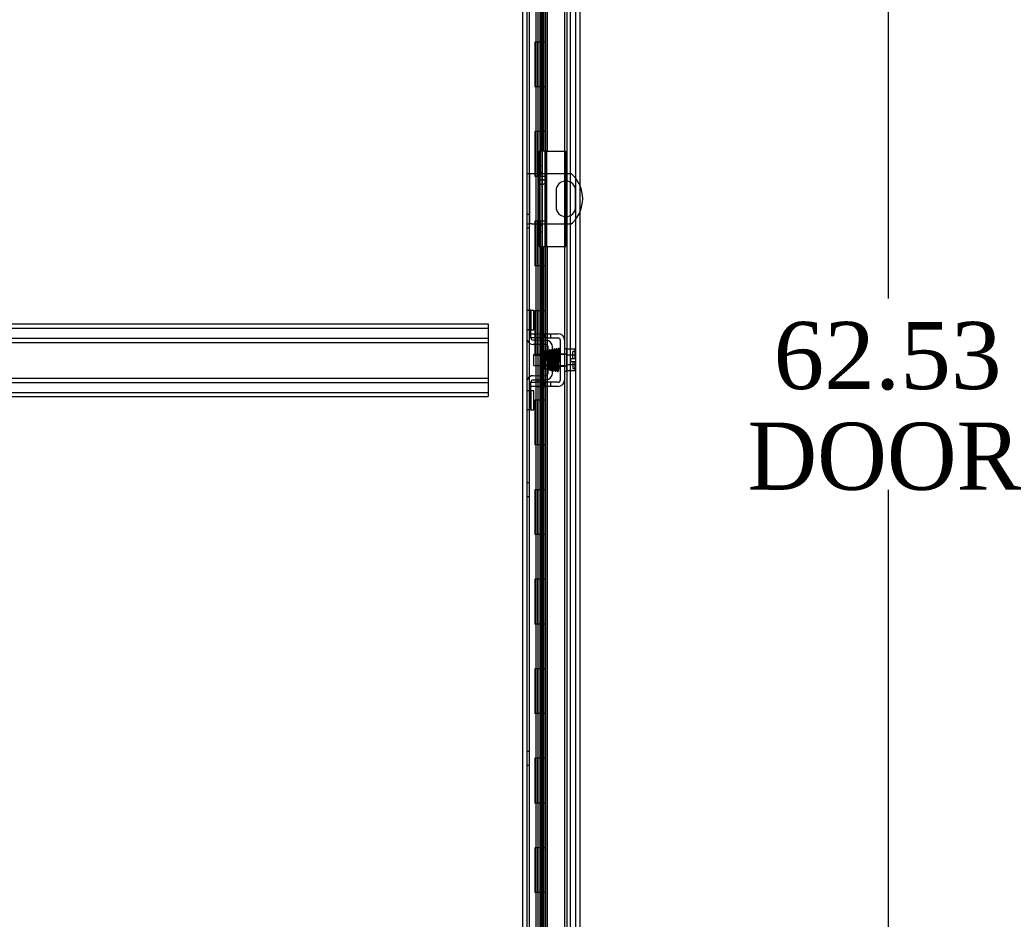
# Model space of a CAD drawing. Header units: inches. Extents: x 1 to 299, y -2 to 199.
# Tile 24 of 65: x 25 to 47, y 88 to 108. Entities that reach past the tile are written whole.
import ezdxf
from ezdxf.enums import TextEntityAlignment as Align
from ezdxf.lldxf.tags import DXFTag

# ---------------------------------------------------------------- set-up
doc = ezdxf.new("R2010")
doc.units = ezdxf.units.IN
doc.header["$MEASUREMENT"] = 0
for name, color, linetype in [('COM40153-1', 7, 'Continuous'), ('COM40153-2', 7, 'Continuous'), ('COM42667', 7, 'Continuous'), ('COM42780', 7, 'Continuous'), ('COM53955-3', 7, 'Continuous'), ('COM53964-2', 7, 'Continuous'), ('COM54746-60', 7, 'Continuous'), ('COM70220', 7, 'Continuous'), ('COM71175-1', 7, 'Continuous'), ('Default', 7, 'Continuous'), ('SCC19011', 7, 'Continuous'), ('SPR20265', 7, 'Continuous'), ('WAF25035', 7, 'Continuous')]:
    doc.layers.add(name, color=color, linetype=linetype)
doc.styles.add('SEACAD_Times_New_Roman', font='times.ttf')
tags = doc.linetypes.add('HIDDEN2', pattern=[0.1875, 0.125, -0.0625]).pattern_tags.tags
tags[6:7] = [DXFTag(74, 4), DXFTag(75, 0), DXFTag(340, '0'), DXFTag(46, 0.0), DXFTag(50, 0.0), DXFTag(44, 0.0), DXFTag(45, 0.0)]
tags[4:5] = [DXFTag(74, 4), DXFTag(75, 0), DXFTag(340, '0'), DXFTag(46, 0.0), DXFTag(50, 0.0), DXFTag(44, 0.0), DXFTag(45, 0.0)]
doc.dimstyles.new('HAMMOND_(STH_-_300x200)', dxfattribs={"dimtxt": 1.5, "dimasz": 1.875, "dimexe": 0.75, "dimexo": 0.75, "dimgap": 0.375, "dimtad": 0, "dimtih": 1, "dimtoh": 1, "dimzin": 0, "dimdsep": 46, "dimtxsty": 'SEACAD_Times_New_Roman', "dimblk1": '_SE_FILLED', "dimblk2": '_SE_FILLED', "dimsah": 1, "dimcen": 0.75, "dimadec": 0, "dimazin": 0, "dimtfac": 0.8, "dimtofl": 0, "dimtmove": 1, "dimatfit": 3, "dimfxl": 1, "dimtolj": 1, "dimtzin": 0, "dimarcsym": 0})

# ---------------------------------------------------------------- blocks, each defined once
blk = doc.blocks.new('SE3')
at = {"layer": 'COM40153-1', "color": 7, "linetype": 'HIDDEN2'}
for p, q in [((36.198, 104.276), (36.27, 104.276)), ((36.27, 103.151), (36.27, 104.276)), ((36.27, 104.276), (36.306, 104.276)), ((36.306, 104.276), (37.194, 104.276)), ((36.854, 103.895), (36.854, 103.532)), ((37.291, 103.532), (37.291, 103.895)), ((36.198, 103.151), (36.27, 103.151)), ((36.306, 103.151), (36.27, 103.151)), ((36.306, 103.151), (37.194, 103.151))]:
    blk.add_line(p, q, dxfattribs=at)
blk.add_circle((36.541, 104.089), 0.0625, dxfattribs=at)
for centre, radius, start, end in [((37.072, 103.895), 0.218, 0, 180), ((36.698, 103.714), 0.75, 23.6519, 48.5904), ((37.072, 103.532), 0.218, 180, 0), ((36.698, 103.714), 0.75, 311.4096, 336.3481)]:
    blk.add_arc(centre, radius, start, end, dxfattribs=at)
at = {"layer": 'COM40153-1', "color": 7, "linetype": 'Continuous'}
blk.add_arc((36.698, 103.714), 0.75, 336.3481, 23.6519, dxfattribs=at)
at = {"layer": 'COM40153-2', "color": 7, "linetype": 'HIDDEN2'}
for p, q in [((36.647, 104.776), (36.472, 104.776)), ((36.472, 104.776), (36.472, 102.651)), ((36.542, 104.776), (36.542, 102.651)), ((36.647, 104.776), (37.072, 104.776)), ((37.072, 104.776), (37.072, 102.651)), ((36.542, 104.451), (36.472, 104.451)), ((36.542, 104.299), (36.472, 104.299)), ((36.542, 103.128), (36.472, 103.128)), ((36.472, 102.976), (36.542, 102.976)), ((36.472, 102.651), (36.509, 102.651)), ((36.648, 102.651), (37.072, 102.651))]:
    blk.add_line(p, q, dxfattribs=at)
at = {"layer": 'COM42667', "color": 7, "linetype": 'HIDDEN2'}
for p, q in [((36.293, 100.7), (36.418, 100.7)), ((36.293, 100.605), (36.293, 100.642)), ((36.418, 100.605), (36.293, 100.605)), ((36.418, 100.7), (36.585, 100.7)), ((36.585, 100.605), (36.418, 100.605)), ((36.585, 100.7), (36.645, 100.7)), ((36.585, 100.7), (36.585, 100.605)), ((36.645, 100.605), (36.585, 100.605)), ((36.645, 100.7), (36.9, 100.7)), ((36.645, 100.605), (36.9, 100.605)), ((36.737, 100.605), (36.737, 100.7)), ((36.948, 100.557), (36.948, 99.665)), ((37.043, 100.557), (37.043, 99.665)), ((36.948, 100.252), (37.043, 100.252)), ((36.948, 99.971), (37.043, 99.971)), ((36.293, 99.617), (36.418, 99.617)), ((36.293, 99.58), (36.293, 99.617)), ((36.418, 99.522), (36.293, 99.522)), ((36.585, 99.617), (36.418, 99.617)), ((36.418, 99.523), (36.418, 99.522)), ((36.418, 99.523), (36.477, 99.523)), ((36.585, 99.522), (36.418, 99.522)), ((36.477, 99.523), (36.477, 99.522)), ((36.477, 99.523), (36.506, 99.523)), ((36.506, 99.523), (36.506, 99.522)), ((36.506, 99.523), (36.584, 99.523)), ((36.645, 99.617), (36.585, 99.617)), ((36.585, 99.617), (36.585, 99.522)), ((36.645, 99.522), (36.585, 99.522)), ((36.618, 99.523), (36.618, 99.522)), ((36.9, 99.617), (36.645, 99.617)), ((36.645, 99.523), (36.668, 99.523)), ((36.9, 99.522), (36.645, 99.522)), ((36.668, 99.523), (36.668, 99.522)), ((36.737, 99.522), (36.737, 99.617))]:
    blk.add_line(p, q, dxfattribs=at)
for centre, radius, start, end in [((36.9, 100.557), 0.143, 0, 90), ((36.9, 100.557), 0.048, 0, 90), ((36.9, 99.665), 0.143, 270, 0), ((36.9, 99.665), 0.048, 270, 0)]:
    blk.add_arc(centre, radius, start, end, dxfattribs=at)
at = {"layer": 'COM42780', "color": 7, "linetype": 'HIDDEN2'}
for p, q in [((36.198, 101.226), (36.239, 101.226)), ((36.29, 101.226), (36.239, 101.226)), ((36.29, 101.226), (36.357, 101.226)), ((36.29, 100.789), (36.29, 101.226)), ((36.293, 101.226), (36.293, 100.789)), ((36.357, 100.789), (36.357, 101.226)), ((36.239, 100.789), (36.198, 100.789)), ((36.29, 100.789), (36.239, 100.789)), ((36.29, 100.789), (36.357, 100.789)), ((36.293, 100.642), (36.293, 100.789)), ((36.627, 100.456), (36.338, 100.461)), ((36.629, 100.551), (36.34, 100.556)), ((36.683, 100.539), (36.629, 100.551)), ((36.675, 99.814), (36.675, 100.408)), ((36.77, 99.814), (36.77, 100.408)), ((36.58, 99.916), (36.58, 100.306)), ((36.675, 100.306), (36.58, 100.306)), ((36.77, 100.236), (36.58, 100.236)), ((36.77, 100.218), (36.58, 100.218)), ((36.58, 100.005), (36.77, 100.005)), ((36.77, 99.986), (36.58, 99.986)), ((36.58, 99.916), (36.675, 99.916)), ((36.338, 99.761), (36.627, 99.766)), ((36.629, 99.671), (36.683, 99.683)), ((36.293, 99.433), (36.293, 99.58)), ((36.34, 99.666), (36.629, 99.671)), ((36.198, 99.433), (36.239, 99.433)), ((36.239, 99.433), (36.29, 99.433)), ((36.29, 99.433), (36.357, 99.433)), ((36.29, 98.996), (36.29, 99.433)), ((36.292, 99.301), (36.293, 99.301)), ((36.292, 99.192), (36.292, 99.301)), ((36.292, 99.271), (36.293, 99.271)), ((36.293, 99.433), (36.293, 98.996)), ((36.357, 98.996), (36.357, 99.433)), ((36.292, 99.192), (36.293, 99.192)), ((36.292, 99.161), (36.292, 99.192)), ((36.292, 99.186), (36.293, 99.186)), ((36.292, 99.161), (36.293, 99.161)), ((36.292, 99.128), (36.292, 99.161)), ((36.292, 99.128), (36.293, 99.128)), ((36.239, 98.996), (36.198, 98.996)), ((36.29, 98.996), (36.239, 98.996)), ((36.29, 98.996), (36.357, 98.996))]:
    blk.add_line(p, q, dxfattribs=at)
for centre, radius, start, end in [((36.341, 100.604), 0.143, 180, 206.9082), ((36.341, 100.604), 0.048, 180, 269), ((36.341, 100.604), 0.143, 206.9082, 269), ((36.627, 100.408), 0.048, 0, 89), ((36.627, 100.408), 0.143, 0, 66.6665), ((36.341, 99.618), 0.143, 153.0918, 180), ((36.341, 99.618), 0.143, 91, 153.0918), ((36.627, 99.814), 0.048, 271, 0), ((36.627, 99.814), 0.143, 293.3335, 0), ((36.341, 99.618), 0.048, 91, 180)]:
    blk.add_arc(centre, radius, start, end, dxfattribs=at)
at = {"layer": 'COM53955-3', "color": 7, "linetype": 'Continuous'}
for p, q in [((36.615, 131.385), (36.615, 69.043)), ((37.385, 131.337), (37.385, 69.091))]:
    blk.add_line(p, q, dxfattribs=at)
at = {"layer": 'COM53955-3', "color": 7, "linetype": 'HIDDEN2'}
for p, q in [((37.29, 131.337), (37.29, 69.091)), ((36.509, 130.369), (36.509, 104.777)), ((36.604, 130.369), (36.604, 104.777)), ((36.563, 130.155), (36.563, 104.777)), ((36.655, 130.155), (36.655, 104.777)), ((36.64, 104.777), (36.509, 104.777)), ((36.648, 104.777), (36.64, 104.777)), ((36.64, 102.651), (36.64, 104.777)), ((36.655, 104.777), (36.648, 104.777)), ((36.648, 102.651), (36.648, 104.777)), ((36.509, 102.651), (36.64, 102.651)), ((36.509, 102.651), (36.509, 70.059)), ((36.563, 102.651), (36.563, 70.273)), ((36.604, 102.651), (36.604, 70.059)), ((36.648, 102.651), (36.64, 102.651)), ((36.655, 102.651), (36.655, 70.273))]:
    blk.add_line(p, q, dxfattribs=at)
at = {"layer": 'COM53964-2', "color": 7, "linetype": 'HIDDEN2'}
for p, q in [((12.963, 100.919), (35.338, 100.919)), ((12.963, 100.824), (35.338, 100.824)), ((35.338, 100.919), (35.338, 100.781)), ((35.338, 100.781), (35.338, 99.432)), ((12.963, 100.6), (35.338, 100.6)), ((12.963, 100.505), (35.338, 100.505)), ((12.963, 99.708), (35.338, 99.708)), ((12.963, 99.613), (35.338, 99.613)), ((12.963, 99.389), (35.338, 99.389)), ((12.963, 99.294), (35.338, 99.294)), ((35.338, 99.432), (35.338, 99.294))]:
    blk.add_line(p, q, dxfattribs=at)
at = {"layer": 'COM54746-60', "color": 7, "linetype": 'HIDDEN2'}
for p, q in [((36.26, 70.214), (36.26, 130.214)), ((36.446, 130.214), (36.446, 70.214)), ((36.546, 70.214), (36.546, 130.214)), ((37.1, 70.214), (37.1, 130.214)), ((36.454, 107.214), (36.454, 108.214)), ((36.496, 107.214), (36.496, 108.214)), ((36.551, 107.214), (36.551, 108.214)), ((36.409, 107.214), (36.379, 107.214)), ((36.379, 107.214), (36.379, 106.214)), ((36.409, 107.214), (36.379, 107.214)), ((36.379, 107.214), (36.379, 106.214)), ((36.384, 107.214), (36.384, 106.214)), ((36.441, 107.214), (36.441, 106.214)), ((36.501, 106.214), (36.501, 107.214)), ((36.506, 106.214), (36.506, 107.214)), ((36.551, 106.214), (36.551, 107.214)), ((36.409, 106.214), (36.379, 106.214)), ((36.409, 106.214), (36.379, 106.214)), ((36.454, 105.214), (36.454, 106.214)), ((36.496, 105.214), (36.496, 106.214)), ((36.551, 105.214), (36.551, 106.214)), ((36.409, 105.214), (36.379, 105.214)), ((36.379, 105.214), (36.379, 104.214)), ((36.409, 105.214), (36.379, 105.214)), ((36.379, 105.214), (36.379, 104.214)), ((36.384, 105.214), (36.384, 104.214)), ((36.441, 105.214), (36.441, 104.214)), ((36.501, 104.214), (36.501, 105.214)), ((36.506, 104.214), (36.506, 105.214)), ((36.551, 104.214), (36.551, 105.214)), ((36.409, 104.214), (36.379, 104.214)), ((36.409, 104.214), (36.379, 104.214)), ((36.454, 103.214), (36.454, 104.214)), ((36.496, 103.214), (36.496, 104.214)), ((36.551, 103.214), (36.551, 104.214)), ((36.26, 103.366), (36.198, 103.366)), ((36.409, 103.214), (36.379, 103.214)), ((36.379, 103.214), (36.379, 102.214)), ((36.409, 103.214), (36.379, 103.214)), ((36.379, 103.214), (36.379, 102.214)), ((36.384, 103.214), (36.384, 102.214)), ((36.441, 103.214), (36.441, 102.214)), ((36.501, 102.214), (36.501, 103.214)), ((36.506, 102.214), (36.506, 103.214)), ((36.551, 102.214), (36.551, 103.214)), ((36.198, 103.062), (36.26, 103.062)), ((36.409, 102.214), (36.379, 102.214)), ((36.409, 102.214), (36.379, 102.214)), ((36.454, 101.214), (36.454, 102.214)), ((36.496, 101.214), (36.496, 102.214)), ((36.551, 101.214), (36.551, 102.214)), ((36.409, 101.214), (36.379, 101.214)), ((36.379, 101.214), (36.379, 100.214)), ((36.409, 101.214), (36.379, 101.214)), ((36.379, 101.214), (36.379, 100.214)), ((36.384, 101.214), (36.384, 100.214)), ((36.441, 101.214), (36.441, 100.214)), ((36.501, 100.214), (36.501, 101.214)), ((36.506, 100.214), (36.506, 101.214)), ((36.551, 100.214), (36.551, 101.214)), ((36.409, 100.214), (36.379, 100.214)), ((36.409, 100.214), (36.379, 100.214)), ((36.454, 99.214), (36.454, 100.214)), ((36.496, 99.214), (36.496, 100.214)), ((36.551, 99.214), (36.551, 100.214)), ((36.409, 99.214), (36.379, 99.214)), ((36.379, 99.214), (36.379, 98.214)), ((36.409, 99.214), (36.379, 99.214)), ((36.379, 99.214), (36.379, 98.214)), ((36.384, 99.214), (36.384, 98.214)), ((36.441, 99.214), (36.441, 98.214)), ((36.501, 98.214), (36.501, 99.214)), ((36.506, 98.214), (36.506, 99.214)), ((36.551, 98.214), (36.551, 99.214)), ((36.409, 98.214), (36.379, 98.214)), ((36.409, 98.214), (36.379, 98.214)), ((36.454, 97.214), (36.454, 98.214)), ((36.496, 97.214), (36.496, 98.214)), ((36.551, 97.214), (36.551, 98.214)), ((36.26, 97.366), (36.198, 97.366)), ((36.198, 97.062), (36.26, 97.062)), ((36.409, 97.214), (36.379, 97.214)), ((36.379, 97.214), (36.379, 96.214)), ((36.409, 97.214), (36.379, 97.214)), ((36.379, 97.214), (36.379, 96.214)), ((36.384, 97.214), (36.384, 96.214)), ((36.441, 97.214), (36.441, 96.214)), ((36.501, 96.214), (36.501, 97.214)), ((36.506, 96.214), (36.506, 97.214)), ((36.551, 96.214), (36.551, 97.214)), ((36.409, 96.214), (36.379, 96.214)), ((36.409, 96.214), (36.379, 96.214)), ((36.454, 95.214), (36.454, 96.214)), ((36.496, 95.214), (36.496, 96.214)), ((36.551, 95.214), (36.551, 96.214)), ((36.409, 95.214), (36.379, 95.214)), ((36.379, 95.214), (36.379, 94.214)), ((36.409, 95.214), (36.379, 95.214)), ((36.379, 95.214), (36.379, 94.214)), ((36.384, 95.214), (36.384, 94.214)), ((36.441, 95.214), (36.441, 94.214)), ((36.501, 94.214), (36.501, 95.214)), ((36.506, 94.214), (36.506, 95.214)), ((36.551, 94.214), (36.551, 95.214)), ((36.409, 94.214), (36.379, 94.214)), ((36.409, 94.214), (36.379, 94.214)), ((36.454, 93.214), (36.454, 94.214)), ((36.496, 93.214), (36.496, 94.214)), ((36.551, 93.214), (36.551, 94.214)), ((36.409, 93.214), (36.379, 93.214)), ((36.379, 93.214), (36.379, 92.214)), ((36.409, 93.214), (36.379, 93.214)), ((36.379, 93.214), (36.379, 92.214)), ((36.384, 93.214), (36.384, 92.214)), ((36.441, 93.214), (36.441, 92.214)), ((36.501, 92.214), (36.501, 93.214)), ((36.506, 92.214), (36.506, 93.214)), ((36.551, 92.214), (36.551, 93.214)), ((36.409, 92.214), (36.379, 92.214)), ((36.409, 92.214), (36.379, 92.214)), ((36.454, 91.214), (36.454, 92.214)), ((36.496, 91.214), (36.496, 92.214)), ((36.551, 91.214), (36.551, 92.214)), ((36.26, 91.366), (36.198, 91.366)), ((36.409, 91.214), (36.379, 91.214)), ((36.379, 91.214), (36.379, 90.214)), ((36.409, 91.214), (36.379, 91.214)), ((36.379, 91.214), (36.379, 90.214)), ((36.384, 91.214), (36.384, 90.214)), ((36.441, 91.214), (36.441, 90.214)), ((36.501, 90.214), (36.501, 91.214)), ((36.506, 90.214), (36.506, 91.214)), ((36.551, 90.214), (36.551, 91.214)), ((36.198, 91.062), (36.26, 91.062)), ((36.409, 90.214), (36.379, 90.214)), ((36.409, 90.214), (36.379, 90.214)), ((36.454, 89.214), (36.454, 90.214)), ((36.496, 89.214), (36.496, 90.214)), ((36.551, 89.214), (36.551, 90.214)), ((36.409, 89.214), (36.379, 89.214)), ((36.379, 89.214), (36.379, 88.214)), ((36.409, 89.214), (36.379, 89.214)), ((36.379, 89.214), (36.379, 88.214)), ((36.384, 89.214), (36.384, 88.214)), ((36.441, 89.214), (36.441, 88.214)), ((36.501, 88.214), (36.501, 89.214)), ((36.506, 88.214), (36.506, 89.214)), ((36.551, 88.214), (36.551, 89.214)), ((36.409, 88.214), (36.379, 88.214)), ((36.409, 88.214), (36.379, 88.214)), ((36.454, 87.214), (36.454, 88.214)), ((36.496, 87.214), (36.496, 88.214)), ((36.551, 87.214), (36.551, 88.214))]:
    blk.add_line(p, q, dxfattribs=at)
at = {"layer": 'COM54746-60', "color": 7, "linetype": 'Continuous'}
for p, q in [((36.409, 107.214), (36.409, 108.214)), ((36.613, 107.214), (36.613, 108.214)), ((36.613, 107.214), (36.409, 107.214)), ((36.613, 107.214), (36.409, 107.214)), ((36.409, 106.214), (36.409, 107.214)), ((36.613, 106.214), (36.613, 107.214)), ((36.613, 106.214), (36.409, 106.214)), ((36.613, 106.214), (36.409, 106.214)), ((36.409, 105.214), (36.409, 106.214)), ((36.613, 105.214), (36.613, 106.214)), ((36.613, 105.214), (36.409, 105.214)), ((36.613, 105.214), (36.409, 105.214)), ((36.409, 104.214), (36.409, 105.214)), ((36.613, 104.214), (36.613, 105.214)), ((36.613, 104.214), (36.409, 104.214)), ((36.613, 104.214), (36.409, 104.214)), ((36.409, 103.214), (36.409, 104.214)), ((36.613, 103.214), (36.613, 104.214)), ((36.613, 103.214), (36.409, 103.214)), ((36.613, 103.214), (36.409, 103.214)), ((36.409, 102.214), (36.409, 103.214)), ((36.613, 102.214), (36.613, 103.214)), ((36.613, 102.214), (36.409, 102.214)), ((36.613, 102.214), (36.409, 102.214)), ((36.409, 101.214), (36.409, 102.214)), ((36.613, 101.214), (36.613, 102.214)), ((36.613, 101.214), (36.409, 101.214)), ((36.613, 101.214), (36.409, 101.214)), ((36.409, 100.214), (36.409, 101.214)), ((36.613, 100.214), (36.613, 101.214)), ((36.613, 100.214), (36.409, 100.214)), ((36.613, 100.214), (36.409, 100.214)), ((36.409, 99.214), (36.409, 100.214)), ((36.613, 99.214), (36.613, 100.214)), ((36.613, 99.214), (36.409, 99.214)), ((36.613, 99.214), (36.409, 99.214)), ((36.409, 98.214), (36.409, 99.214)), ((36.613, 98.214), (36.613, 99.214)), ((36.613, 98.214), (36.409, 98.214)), ((36.613, 98.214), (36.409, 98.214)), ((36.409, 97.214), (36.409, 98.214)), ((36.613, 97.214), (36.613, 98.214)), ((36.613, 97.214), (36.409, 97.214)), ((36.613, 97.214), (36.409, 97.214)), ((36.409, 96.214), (36.409, 97.214)), ((36.613, 96.214), (36.613, 97.214)), ((36.613, 96.214), (36.409, 96.214)), ((36.613, 96.214), (36.409, 96.214)), ((36.409, 95.214), (36.409, 96.214)), ((36.613, 95.214), (36.613, 96.214)), ((36.613, 95.214), (36.409, 95.214)), ((36.613, 95.214), (36.409, 95.214)), ((36.409, 94.214), (36.409, 95.214)), ((36.613, 94.214), (36.613, 95.214)), ((36.613, 94.214), (36.409, 94.214)), ((36.613, 94.214), (36.409, 94.214)), ((36.409, 93.214), (36.409, 94.214)), ((36.613, 93.214), (36.613, 94.214)), ((36.613, 93.214), (36.409, 93.214)), ((36.613, 93.214), (36.409, 93.214)), ((36.409, 92.214), (36.409, 93.214)), ((36.613, 92.214), (36.613, 93.214)), ((36.613, 92.214), (36.409, 92.214)), ((36.613, 92.214), (36.409, 92.214)), ((36.409, 91.214), (36.409, 92.214)), ((36.613, 91.214), (36.613, 92.214)), ((36.613, 91.214), (36.409, 91.214)), ((36.613, 91.214), (36.409, 91.214)), ((36.409, 90.214), (36.409, 91.214)), ((36.613, 90.214), (36.613, 91.214)), ((36.613, 90.214), (36.409, 90.214)), ((36.613, 90.214), (36.409, 90.214)), ((36.409, 89.214), (36.409, 90.214)), ((36.613, 89.214), (36.613, 90.214)), ((36.613, 89.214), (36.409, 89.214)), ((36.613, 89.214), (36.409, 89.214)), ((36.409, 88.214), (36.409, 89.214)), ((36.613, 88.214), (36.613, 89.214)), ((36.613, 88.214), (36.409, 88.214)), ((36.613, 88.214), (36.409, 88.214)), ((36.409, 87.214), (36.409, 88.214)), ((36.613, 87.214), (36.613, 88.214))]:
    blk.add_line(p, q, dxfattribs=at)
at = {"layer": 'COM70220', "color": 7, "linetype": 'HIDDEN2'}
for p, q in [((37.04, 130.742), (37.04, 69.687)), ((37.286, 130.742), (37.286, 69.687)), ((37.288, 130.742), (37.288, 69.687)), ((37.289, 130.742), (37.289, 69.687))]:
    blk.add_line(p, q, dxfattribs=at)
at = {"layer": 'COM71175-1', "color": 7, "linetype": 'HIDDEN2'}
for p, q in [((36.103, 130.76), (36.103, 69.45)), ((37.165, 130.76), (37.165, 69.45))]:
    blk.add_line(p, q, dxfattribs=at)
at = {"layer": 'COM71175-1', "color": 7, "linetype": 'Continuous'}
blk.add_line((36.198, 130.76), (36.198, 69.45), dxfattribs=at)
at = {"layer": 'SCC19011', "color": 7, "linetype": 'HIDDEN2'}
for p, q in [((37.269, 100.352), (37.088, 100.352)), ((37.269, 100.352), (37.269, 100.22)), ((36.356, 99.989), (36.356, 100.233)), ((37.088, 100.233), (36.356, 100.233)), ((37.269, 100.22), (37.088, 100.22)), ((37.174, 100.145), (37.174, 100.077)), ((37.174, 100.145), (37.269, 100.145)), ((37.229, 100.145), (37.229, 100.299)), ((37.259, 100.299), (37.229, 100.299)), ((37.269, 100.22), (37.269, 100.145)), ((36.356, 99.989), (37.088, 99.989)), ((37.269, 100.002), (37.088, 100.002)), ((37.174, 100.077), (37.269, 100.077)), ((37.229, 100.077), (37.229, 99.924)), ((37.229, 99.924), (37.259, 99.924)), ((37.269, 100.077), (37.269, 100.002)), ((37.269, 100.002), (37.269, 99.87)), ((37.269, 99.87), (37.088, 99.87))]:
    blk.add_line(p, q, dxfattribs=at)
for centre, start, end in [((37.259, 100.309), 270, 0), ((37.259, 99.914), 0, 90)]:
    blk.add_arc(centre, 0.01, start, end, dxfattribs=at)
at = {"layer": 'SPR20265', "color": 7, "linetype": 'HIDDEN2'}
blk.add_line((36.671, 100.111), (36.636, 100.111), dxfattribs=at)
for centre, radius, start, end in [((32.026, 99.935), 4.891, 0.0417, 4.8553), ((31.998, 99.934), 4.954, 0.0627, 4.8324), ((36.816, 100.336), 0.0169, 180.7799, 0.2284)]:
    blk.add_arc(centre, radius, start, end, dxfattribs=at)
blk.add_ellipse((36.934, 99.939), major_axis=(-0.0175, 0), ratio=0.707107, dxfattribs=at)
for points, knots in [([(36.807, 99.894), (36.806, 99.9), (36.804, 99.91), (36.802, 99.947), (36.8, 99.993), (36.798, 100.044), (36.796, 100.094), (36.794, 100.154), (36.792, 100.217), (36.789, 100.272), (36.787, 100.308), (36.784, 100.327), (36.782, 100.335), (36.778, 100.342), (36.771, 100.345), (36.765, 100.347), (36.758, 100.345), (36.752, 100.34), (36.749, 100.334), (36.746, 100.323), (36.744, 100.296), (36.741, 100.256), (36.739, 100.212), (36.737, 100.157), (36.735, 100.093), (36.732, 100.025), (36.73, 99.962), (36.727, 99.912), (36.725, 99.904), (36.724, 99.899)], [0, 0, 0, 0, 0.049806, 0.096628, 0.140488, 0.181395, 0.219325, 0.254295, 0.315103, 0.365264, 0.409504, 0.44859, 0.465812, 0.479944, 0.486137, 0.491674, 0.500166, 0.506116, 0.515751, 0.550769, 0.606181, 0.640661, 0.679437, 0.722465, 0.769729, 0.821141, 0.8767, 0.936319, 1, 1, 1, 1]), ([(36.834, 100.336), (36.833, 100.339), (36.833, 100.343), (36.829, 100.348), (36.825, 100.351), (36.819, 100.354), (36.812, 100.354), (36.806, 100.352), (36.801, 100.347), (36.798, 100.341), (36.798, 100.338), (36.798, 100.336)], [0, 0, 0, 0, 0.147667, 0.223434, 0.298136, 0.43794, 0.563031, 0.685887, 0.803032, 0.90871, 1, 1, 1, 1]), ([(36.882, 100.343), (36.882, 100.344), (36.882, 100.346), (36.882, 100.349), (36.881, 100.352), (36.879, 100.354), (36.877, 100.357), (36.874, 100.359), (36.871, 100.36), (36.867, 100.361), (36.86, 100.36), (36.853, 100.356), (36.847, 100.347), (36.846, 100.34), (36.846, 100.336)], [0, 0, 0, 0, 0.045056, 0.086229, 0.124988, 0.163044, 0.202115, 0.243689, 0.288908, 0.338607, 0.455438, 0.607761, 0.792001, 1, 1, 1, 1]), ([(36.881, 100.336), (36.881, 100.336), (36.881, 100.335), (36.879, 100.331), (36.875, 100.328), (36.869, 100.326), (36.865, 100.326), (36.862, 100.326), (36.858, 100.328), (36.855, 100.33), (36.851, 100.332), (36.849, 100.336), (36.848, 100.34), (36.847, 100.342), (36.847, 100.343)], [0, 0, 0, 0, 0.182514, 0.338191, 0.470751, 0.582664, 0.63137, 0.678169, 0.726749, 0.777741, 0.831093, 0.886283, 0.942688, 1, 1, 1, 1]), ([(36.897, 100.349), (36.896, 100.343), (36.893, 100.318), (36.891, 100.262), (36.889, 100.206), (36.887, 100.159), (36.885, 100.108), (36.884, 100.058), (36.882, 100.008), (36.88, 99.964), (36.878, 99.925), (36.877, 99.896), (36.875, 99.878), (36.874, 99.877), (36.873, 99.876)], [0.1085336, 0.1085336, 0.1085336, 0.1085336, 0.2217151, 0.3395346, 0.4004521, 0.4625187, 0.5257433, 0.5901223, 0.6556195, 0.7222461, 0.7900247, 0.8588979, 0.9288811, 1, 1, 1, 1]), ([(36.908, 99.876), (36.907, 99.879), (36.905, 99.887), (36.902, 99.936), (36.899, 100.011), (36.896, 100.089), (36.894, 100.155), (36.892, 100.203), (36.89, 100.249), (36.889, 100.289), (36.887, 100.32), (36.885, 100.342), (36.883, 100.349), (36.882, 100.349), (36.882, 100.349)], [0, 0, 0, 0, 0.1061362, 0.2174647, 0.333926, 0.4557017, 0.5188968, 0.5834438, 0.6493904, 0.7166983, 0.7853922, 0.8555186, 0.9270505, 0.9466489, 0.9466489, 0.9466489, 0.9466489]), ([(36.935, 100.347), (36.934, 100.35), (36.934, 100.355), (36.93, 100.362), (36.924, 100.367), (36.918, 100.369), (36.914, 100.369), (36.91, 100.369), (36.907, 100.367), (36.904, 100.365), (36.902, 100.362), (36.9, 100.359), (36.899, 100.355), (36.899, 100.353), (36.899, 100.352)], [0, 0, 0, 0, 0.174153, 0.333945, 0.47646, 0.59716, 0.649734, 0.701139, 0.752042, 0.802639, 0.852867, 0.902545, 0.951555, 1, 1, 1, 1]), ([(36.933, 100.352), (36.933, 100.351), (36.933, 100.35), (36.933, 100.347), (36.932, 100.344), (36.93, 100.342), (36.928, 100.339), (36.925, 100.337), (36.922, 100.335), (36.918, 100.334), (36.912, 100.334), (36.905, 100.336), (36.9, 100.342), (36.9, 100.345), (36.9, 100.347)], [0, 0, 0, 0, 0.041729, 0.082427, 0.123602, 0.166402, 0.211506, 0.259177, 0.309428, 0.362216, 0.478123, 0.623352, 0.798377, 1, 1, 1, 1]), ([(36.908, 99.872), (36.909, 99.874), (36.911, 99.879), (36.914, 99.925), (36.916, 99.986), (36.918, 100.045), (36.92, 100.093), (36.922, 100.143), (36.923, 100.193), (36.925, 100.24), (36.927, 100.281), (36.928, 100.315), (36.93, 100.339), (36.931, 100.347), (36.932, 100.348)], [0, 0, 0, 0, 0.1067733, 0.2186198, 0.3356168, 0.3963078, 0.4582956, 0.5215715, 0.5861054, 0.6519196, 0.7190272, 0.787372, 0.8569853, 0.9278802, 0.9278802, 0.9278802, 0.9278802]), ([(36.647, 100.314), (36.647, 100.312), (36.646, 100.305), (36.644, 100.287), (36.642, 100.261), (36.641, 100.229), (36.639, 100.193), (36.637, 100.152), (36.636, 100.126), (36.636, 100.111)], [0.1262894, 0.1262894, 0.1262894, 0.1262894, 0.2522008, 0.3777822, 0.5029693, 0.6277666, 0.7522043, 0.8763068, 1, 1, 1, 1]), ([(36.684, 100.31), (36.684, 100.314), (36.683, 100.319), (36.677, 100.327), (36.67, 100.33), (36.663, 100.331), (36.656, 100.328), (36.651, 100.324), (36.648, 100.318), (36.648, 100.315), (36.648, 100.313)], [0, 0, 0, 0, 0.171749, 0.337669, 0.486578, 0.613302, 0.730062, 0.835396, 0.925606, 1, 1, 1, 1]), ([(36.649, 100.311), (36.65, 100.307), (36.651, 100.301), (36.653, 100.27), (36.656, 100.23), (36.658, 100.184), (36.66, 100.138), (36.662, 100.081), (36.664, 100.021), (36.667, 99.968), (36.669, 99.931), (36.671, 99.911), (36.675, 99.893), (36.69, 99.887), (36.699, 99.89), (36.705, 99.894), (36.711, 99.906), (36.712, 99.927), (36.715, 99.973), (36.717, 100.012), (36.719, 100.062), (36.721, 100.121), (36.723, 100.185), (36.726, 100.247), (36.729, 100.299), (36.731, 100.311), (36.732, 100.318)], [0, 0, 0, 0, 0.049071, 0.095305, 0.138705, 0.179221, 0.216816, 0.251479, 0.311613, 0.361337, 0.40521, 0.443673, 0.47869, 0.495819, 0.507208, 0.514584, 0.52541, 0.61076, 0.643462, 0.680714, 0.722527, 0.768903, 0.819809, 0.875306, 0.935341, 1, 1, 1, 1]), ([(36.683, 100.313), (36.683, 100.312), (36.683, 100.309), (36.681, 100.305), (36.679, 100.302), (36.676, 100.299), (36.673, 100.297), (36.668, 100.295), (36.663, 100.295), (36.656, 100.298), (36.652, 100.302), (36.649, 100.307), (36.649, 100.309), (36.649, 100.31)], [0, 0, 0, 0, 0.062102, 0.127036, 0.193129, 0.258648, 0.322128, 0.382614, 0.496212, 0.616438, 0.741896, 0.869698, 1, 1, 1, 1]), ([(36.671, 100.111), (36.671, 100.126), (36.672, 100.152), (36.674, 100.192), (36.675, 100.228), (36.677, 100.259), (36.679, 100.284), (36.68, 100.301), (36.681, 100.308), (36.682, 100.309)], [0, 0, 0, 0, 0.125192, 0.2503696, 0.3754503, 0.5004684, 0.6254513, 0.7503882, 0.8752185, 0.8752185, 0.8752185, 0.8752185]), ([(36.697, 100.32), (36.696, 100.316), (36.695, 100.307), (36.693, 100.274), (36.69, 100.233), (36.688, 100.187), (36.687, 100.141), (36.685, 100.085), (36.682, 100.024), (36.68, 99.97), (36.677, 99.936), (36.677, 99.921), (36.676, 99.916), (36.677, 99.917), (36.679, 99.919), (36.684, 99.922), (36.69, 99.923), (36.697, 99.922), (36.703, 99.918), (36.705, 99.915), (36.705, 99.921), (36.703, 99.944), (36.701, 99.978), (36.699, 100.017), (36.697, 100.067), (36.695, 100.125), (36.692, 100.189), (36.69, 100.249), (36.687, 100.298), (36.685, 100.309), (36.684, 100.314)], [0, 0, 0, 0, 0.049829, 0.096661, 0.140543, 0.1815, 0.21953, 0.254663, 0.316054, 0.366766, 0.41123, 0.450091, 0.46736, 0.47522, 0.482667, 0.489878, 0.496815, 0.507252, 0.514043, 0.523714, 0.556907, 0.609213, 0.642304, 0.679917, 0.722048, 0.768714, 0.819849, 0.875477, 0.935522, 1, 1, 1, 1]), ([(36.733, 100.321), (36.733, 100.322), (36.733, 100.323), (36.732, 100.326), (36.731, 100.329), (36.73, 100.331), (36.727, 100.334), (36.724, 100.336), (36.718, 100.338), (36.711, 100.338), (36.704, 100.334), (36.698, 100.326), (36.697, 100.32), (36.696, 100.316)], [0, 0, 0, 0, 0.035882, 0.073188, 0.112909, 0.155738, 0.202044, 0.251913, 0.361271, 0.485727, 0.637722, 0.812554, 1, 1, 1, 1]), ([(36.731, 100.316), (36.731, 100.315), (36.731, 100.312), (36.727, 100.306), (36.72, 100.303), (36.714, 100.303), (36.708, 100.304), (36.704, 100.307), (36.702, 100.309), (36.7, 100.312), (36.699, 100.315), (36.698, 100.318), (36.698, 100.32), (36.698, 100.321)], [0, 0, 0, 0, 0.182694, 0.346276, 0.488158, 0.606317, 0.714771, 0.767541, 0.818616, 0.867529, 0.913978, 0.957988, 1, 1, 1, 1]), ([(36.698, 100.317), (36.699, 100.317), (36.7, 100.314), (36.703, 100.286), (36.705, 100.238), (36.708, 100.189), (36.709, 100.148), (36.711, 100.104), (36.713, 100.058), (36.714, 100.015), (36.716, 99.974), (36.718, 99.94), (36.72, 99.914), (36.722, 99.897), (36.723, 99.896), (36.724, 99.896)], [0.0386163, 0.0386163, 0.0386163, 0.0386163, 0.1041999, 0.2141673, 0.3298094, 0.3901346, 0.4519229, 0.5151799, 0.5799285, 0.646185, 0.7139159, 0.7831552, 0.853933, 0.9262015, 1, 1, 1, 1]), ([(36.758, 99.9), (36.757, 99.901), (36.756, 99.904), (36.753, 99.943), (36.75, 100.007), (36.747, 100.076), (36.745, 100.135), (36.743, 100.179), (36.741, 100.221), (36.739, 100.259), (36.738, 100.29), (36.736, 100.313), (36.734, 100.323), (36.733, 100.324), (36.733, 100.324)], [0, 0, 0, 0, 0.1062824, 0.2178177, 0.3344917, 0.4564531, 0.5197117, 0.5842959, 0.6502411, 0.7175013, 0.7860951, 0.8560626, 0.9273599, 0.9665702, 0.9665702, 0.9665702, 0.9665702]), ([(36.78, 100.315), (36.779, 100.315), (36.777, 100.313), (36.766, 100.31), (36.758, 100.312), (36.752, 100.317), (36.751, 100.319), (36.751, 100.312), (36.753, 100.289), (36.755, 100.255), (36.757, 100.216), (36.759, 100.165), (36.761, 100.104), (36.763, 100.037), (36.766, 99.972), (36.769, 99.915), (36.771, 99.9), (36.772, 99.892)], [0.4653098, 0.4653098, 0.4653098, 0.4653098, 0.4825034, 0.5013145, 0.5132458, 0.5201258, 0.5302196, 0.5625298, 0.6122564, 0.6441552, 0.6807294, 0.7220204, 0.7680595, 0.8188387, 0.874429, 0.9347864, 1, 1, 1, 1]), ([(36.798, 100.338), (36.797, 100.336), (36.795, 100.33), (36.792, 100.285), (36.79, 100.227), (36.788, 100.171), (36.786, 100.125), (36.784, 100.079), (36.783, 100.033), (36.781, 99.99), (36.779, 99.952), (36.778, 99.922), (36.776, 99.902), (36.775, 99.895), (36.774, 99.894)], [0, 0, 0, 0, 0.1086563, 0.2221233, 0.3401739, 0.4012398, 0.4634474, 0.5267618, 0.5911812, 0.6567153, 0.7232971, 0.7909314, 0.8596266, 0.9293175, 0.9293175, 0.9293175, 0.9293175]), ([(36.798, 100.335), (36.799, 100.332), (36.801, 100.326), (36.804, 100.281), (36.807, 100.223), (36.809, 100.166), (36.81, 100.12), (36.812, 100.072), (36.814, 100.024), (36.815, 99.98), (36.817, 99.94), (36.819, 99.908), (36.821, 99.887), (36.823, 99.878), (36.824, 99.878), (36.824, 99.878)], [0, 0, 0, 0, 0.1045038, 0.2144634, 0.330083, 0.3903051, 0.451994, 0.5151688, 0.5798125, 0.6459641, 0.7136653, 0.7828829, 0.8536605, 0.9260423, 0.9527188, 0.9527188, 0.9527188, 0.9527188]), ([(36.809, 99.89), (36.81, 99.895), (36.812, 99.918), (36.816, 99.979), (36.818, 100.049), (36.821, 100.111), (36.822, 100.159), (36.824, 100.205), (36.826, 100.248), (36.828, 100.285), (36.829, 100.313), (36.831, 100.332), (36.832, 100.334), (36.833, 100.335)], [0.1071892, 0.1071892, 0.1071892, 0.1071892, 0.2193565, 0.336377, 0.4584218, 0.5216283, 0.5861168, 0.6518915, 0.7189233, 0.7872471, 0.856884, 0.9277872, 1, 1, 1, 1]), ([(36.847, 100.341), (36.846, 100.332), (36.844, 100.316), (36.841, 100.261), (36.838, 100.19), (36.835, 100.11), (36.833, 100.03), (36.83, 99.961), (36.827, 99.908), (36.826, 99.894), (36.825, 99.887)], [0, 0, 0, 0, 0.126336, 0.252227, 0.377819, 0.502975, 0.627818, 0.752237, 0.876323, 1, 1, 1, 1]), ([(36.858, 99.887), (36.857, 99.887), (36.856, 99.888), (36.853, 99.913), (36.851, 99.963), (36.849, 100.014), (36.847, 100.058), (36.846, 100.105), (36.844, 100.154), (36.842, 100.202), (36.841, 100.246), (36.839, 100.284), (36.837, 100.314), (36.835, 100.334), (36.834, 100.337), (36.833, 100.338)], [0.053432, 0.053432, 0.053432, 0.053432, 0.1058673, 0.2171381, 0.3338118, 0.3944484, 0.4564245, 0.5197508, 0.5844221, 0.6504012, 0.7176964, 0.7863335, 0.8562538, 0.9274659, 1, 1, 1, 1]), ([(36.848, 100.334), (36.848, 100.338), (36.85, 100.343), (36.853, 100.314), (36.855, 100.265), (36.857, 100.214), (36.859, 100.169), (36.86, 100.12), (36.862, 100.07), (36.864, 100.02), (36.865, 99.973), (36.867, 99.933), (36.869, 99.901), (36.871, 99.878), (36.872, 99.875), (36.873, 99.873)], [0, 0, 0, 0, 0.103894, 0.213721, 0.329359, 0.389725, 0.451568, 0.514897, 0.579727, 0.64606, 0.713861, 0.783157, 0.853967, 0.926238, 1, 1, 1, 1]), ([(36.859, 99.884), (36.86, 99.892), (36.862, 99.907), (36.865, 99.96), (36.868, 100.03), (36.87, 100.11), (36.873, 100.19), (36.876, 100.26), (36.879, 100.315), (36.88, 100.33), (36.881, 100.339)], [0, 0, 0, 0, 0.124672, 0.24946, 0.374298, 0.499274, 0.624286, 0.749453, 0.874644, 1, 1, 1, 1]), ([(36.724, 99.899), (36.724, 99.902), (36.725, 99.906), (36.73, 99.912), (36.737, 99.915), (36.744, 99.915), (36.75, 99.913), (36.755, 99.908), (36.757, 99.903), (36.758, 99.9), (36.758, 99.898)], [0, 0, 0, 0, 0.166659, 0.324905, 0.466035, 0.587816, 0.705555, 0.817002, 0.91633, 1, 1, 1, 1]), ([(36.773, 99.89), (36.773, 99.891), (36.773, 99.892), (36.773, 99.895), (36.774, 99.898), (36.776, 99.9), (36.778, 99.903), (36.781, 99.905), (36.784, 99.906), (36.788, 99.908), (36.794, 99.908), (36.801, 99.906), (36.806, 99.9), (36.806, 99.898), (36.806, 99.896)], [0, 0, 0, 0, 0.041854, 0.08238, 0.123206, 0.165594, 0.2103, 0.257629, 0.307612, 0.360216, 0.47602, 0.621224, 0.796617, 1, 1, 1, 1]), ([(36.723, 99.898), (36.723, 99.896), (36.723, 99.894), (36.725, 99.89), (36.727, 99.886), (36.731, 99.882), (36.737, 99.88), (36.744, 99.88), (36.751, 99.883), (36.756, 99.888), (36.758, 99.894), (36.759, 99.897), (36.759, 99.899)], [0, 0, 0, 0, 0.063176, 0.129473, 0.197366, 0.265212, 0.394679, 0.515177, 0.639946, 0.76535, 0.886036, 1, 1, 1, 1]), ([(36.771, 99.896), (36.772, 99.891), (36.773, 99.884), (36.78, 99.876), (36.785, 99.873), (36.79, 99.873), (36.793, 99.873), (36.797, 99.874), (36.801, 99.876), (36.804, 99.879), (36.806, 99.882), (36.807, 99.886), (36.808, 99.889), (36.808, 99.89)], [0, 0, 0, 0, 0.314139, 0.451364, 0.572135, 0.625408, 0.67627, 0.728029, 0.781154, 0.835554, 0.89067, 0.945715, 1, 1, 1, 1]), ([(36.824, 99.883), (36.824, 99.882), (36.824, 99.88), (36.824, 99.877), (36.825, 99.875), (36.827, 99.872), (36.829, 99.869), (36.832, 99.867), (36.835, 99.866), (36.839, 99.865), (36.846, 99.866), (36.853, 99.87), (36.859, 99.878), (36.86, 99.885), (36.86, 99.889)], [0, 0, 0, 0, 0.042091, 0.081647, 0.120191, 0.15929, 0.200316, 0.244307, 0.29197, 0.343782, 0.463061, 0.615509, 0.797242, 1, 1, 1, 1]), ([(36.825, 99.889), (36.825, 99.889), (36.825, 99.89), (36.827, 99.894), (36.831, 99.898), (36.837, 99.9), (36.841, 99.9), (36.845, 99.9), (36.848, 99.899), (36.852, 99.897), (36.855, 99.894), (36.857, 99.89), (36.858, 99.886), (36.859, 99.884), (36.859, 99.883)], [0, 0, 0, 0, 0.174172, 0.32563, 0.457521, 0.571357, 0.621658, 0.670379, 0.72108, 0.774173, 0.829398, 0.886003, 0.943085, 1, 1, 1, 1]), ([(36.872, 99.875), (36.873, 99.872), (36.874, 99.867), (36.879, 99.86), (36.887, 99.857), (36.894, 99.857), (36.9, 99.859), (36.905, 99.863), (36.908, 99.869), (36.908, 99.873), (36.908, 99.874)], [0, 0, 0, 0, 0.156089, 0.311601, 0.454811, 0.580816, 0.702069, 0.815536, 0.915769, 1, 1, 1, 1]), ([(36.873, 99.874), (36.874, 99.876), (36.874, 99.878), (36.875, 99.882), (36.877, 99.886), (36.881, 99.889), (36.887, 99.892), (36.894, 99.892), (36.9, 99.889), (36.905, 99.885), (36.907, 99.88), (36.907, 99.877), (36.907, 99.875)], [0, 0, 0, 0, 0.06862, 0.139406, 0.210761, 0.281001, 0.412092, 0.530483, 0.651578, 0.772882, 0.88964, 1, 1, 1, 1])]:
    blk.add_open_spline(points, degree=3, knots=knots, dxfattribs=at)
for points in [[(36.9, 100.353), (36.899, 100.354), (36.899, 100.354), (36.898, 100.354)], [(36.933, 100.349), (36.933, 100.348), (36.933, 100.347), (36.934, 100.346)], [(36.649, 100.315), (36.649, 100.315), (36.649, 100.315), (36.648, 100.315)], [(36.683, 100.31), (36.683, 100.31), (36.683, 100.31), (36.683, 100.31)], [(36.774, 99.894), (36.773, 99.894), (36.773, 99.896), (36.772, 99.897)], [(36.806, 99.889), (36.807, 99.888), (36.807, 99.887), (36.808, 99.887)]]:
    blk.add_open_spline(points, degree=3, dxfattribs=at)
at = {"layer": 'WAF25035', "color": 7, "linetype": 'HIDDEN2'}
for p, q in [((37.088, 100.361), (37.043, 100.361)), ((37.088, 100.361), (37.088, 99.861)), ((37.088, 100.244), (37.043, 100.244)), ((37.043, 99.979), (37.088, 99.979)), ((37.043, 99.861), (37.088, 99.861))]:
    blk.add_line(p, q, dxfattribs=at)
blk = doc.blocks.new('DMBLK2886')
at = {"layer": 'Default', "linetype": 'Continuous'}
for points in [[(44.585, 129.605), (44.272, 131.48), (43.96, 129.605)], [(44.585, 70.823), (43.96, 70.823), (44.272, 68.948)]]:
    blk.add_hatch(color=7, dxfattribs=at).paths.add_polyline_path(points)
at = {"layer": 'Default', "color": 7, "linetype": 'Continuous'}
for p, q in [((37.697, 131.48), (45.022, 131.48)), ((44.272, 131.48), (44.272, 101.489)), ((44.272, 97.214), (44.272, 68.948)), ((37.992, 68.948), (45.022, 68.948))]:
    blk.add_line(p, q, dxfattribs=at)
at = {"layer": 'Default', "color": 7, "linetype": 'Continuous', "style": 'SEACAD_Times_New_Roman'}
for s, p in [('62.53', (41.713, 100.964)), ('DOOR', (41.126, 98.714))]:
    blk.add_text(s, height=1.5, dxfattribs=at).set_placement(p, align=Align.TOP_LEFT)
blk = doc.blocks.new('_SE_FILLED')
at = {"color": 0}
blk.add_line((0, 0), (-1, 0), dxfattribs=at)
blk.add_solid([(0, 0), (-1, -0.1665), (-1, 0.1665), (0, 0)], dxfattribs=at)

msp = doc.modelspace()

# ---------------------------------------------------------------- block references
at = {"layer": 'Default'}
msp.add_blockref('SE3', (0, 0), dxfattribs=at)

# ---------------------------------------------------------------- dimensions: what is measured, and where the dimension line sits
at = {"layer": 'Default', "color": 7, "linetype": 'Continuous'}
dim = msp.add_linear_dim(base=(44.272, 131.48), p1=(36.947, 131.48), p2=(37.242, 68.948), angle=270.2699, text='\\A1;<>\\PDOOR', dimstyle='HAMMOND_(STH_-_300x200)', override={"dimtmove": 0}, dxfattribs=at)
dim.commit()
dim.dimension.update_dxf_attribs({"geometry": 'DMBLK2886', "text_midpoint": (44.272, 100.214), "dimtype": 161})

doc.saveas('drawing.dxf')
